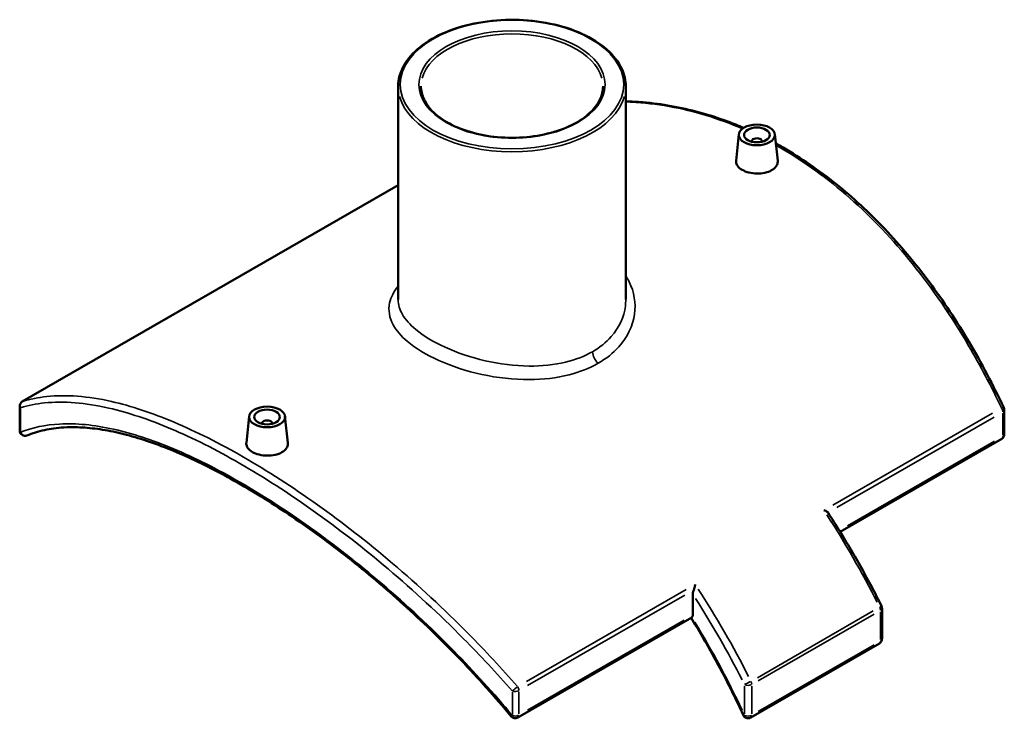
# Model space of a CAD drawing. Header units: inches. Extents: x -5.8 to 56, y -6.3 to 37.
# Tile 9 of 9: x 40.9 to 56, y 26.3 to 37. Entities that reach past the tile are written whole.
import ezdxf

# ---------------------------------------------------------------- set-up
doc = ezdxf.new("R2010")
doc.units = ezdxf.units.IN
doc.header["$MEASUREMENT"] = 0
doc.layers.add('Visible (ANSI)', color=7, linetype='Continuous', lineweight=50)
doc.layers.add('Visible Narrow (ANSI)', color=7, linetype='Continuous', lineweight=35)

msp = doc.modelspace()

# ---------------------------------------------------------------- linework, layer by layer
at = {"layer": 'Visible (ANSI)'}
for p, q in [((46.714, 35.962), (46.714, 32.688)), ((50.206, 35.962), (50.206, 32.688)), ((51.943, 35.226), (51.899, 34.817)), ((52.493, 35.226), (52.537, 34.818)), ((52.14, 35.112), (52.14, 35.119)), ((52.297, 35.112), (52.297, 35.119)), ((40.946, 31.123), (46.714, 34.445)), ((40.906, 30.678), (40.906, 31.054)), ((56.015, 30.621), (56.015, 30.997)), ((44.427, 30.898), (44.384, 30.489)), ((44.977, 30.898), (45.021, 30.49)), ((44.624, 30.791), (44.624, 30.784)), ((44.781, 30.791), (44.781, 30.784)), ((55.975, 30.552), (53.497, 29.125)), ((51.235, 27.849), (51.235, 28.171)), ((54.138, 27.953), (54.138, 27.482)), ((51.218, 27.813), (48.549, 26.276)), ((52.123, 26.275), (54.098, 27.413))]:
    msp.add_line(p, q, dxfattribs=at)
for centre, start, end in [((40.986, 31.054), 119.936, 180), ((55.935, 30.997), 0, 25.3522), ((40.986, 30.678), 180, 292.1301), ((55.935, 30.621), 299.936, 0), ((54.058, 27.953), 0, 26.547), ((54.058, 27.482), 299.936, 0), ((48.51, 26.345), 219.6696, 299.936), ((52.083, 26.344), 204.6808, 299.936)]:
    msp.add_arc(centre, 0.0796, start, end, dxfattribs=at)
for centre, major_axis in [((52.218, 35.216), (0.276, 0)), ((52.218, 35.216), (0.197, 0)), ((44.702, 30.888), (-0.276, 0)), ((44.702, 30.888), (0.197, 0))]:
    msp.add_ellipse(centre, major_axis=major_axis, ratio=0.575862, dxfattribs=at)
for centre, major_axis, ratio, start_param, end_param in [((52.218, 35.119), (-0.0787, 0), 0.575862, 2.972903, 6.451874), ((44.702, 30.791), (-0.0787, 0), 0.575862, 2.972903, 6.451874), ((51.179, 27.882), (0.0397, -0.069), 0.578093, 0.059712, 0.787332)]:
    msp.add_ellipse(centre, major_axis=major_axis, ratio=ratio, start_param=start_param, end_param=end_param, dxfattribs=at)
for points, knots in [([(46.714, 35.962), (46.714, 36.07), (46.743, 36.177), (46.857, 36.381), (46.942, 36.478), (47.161, 36.653), (47.296, 36.731), (47.6, 36.857), (47.77, 36.905), (48.126, 36.969), (48.313, 36.984), (48.685, 36.979), (48.871, 36.959), (49.221, 36.886), (49.387, 36.834), (49.682, 36.7), (49.811, 36.619), (50.018, 36.437), (50.097, 36.335), (50.186, 36.142), (50.206, 36.052), (50.206, 35.962)], [2.356194, 2.356194, 2.356194, 2.356194, 2.664947, 2.664947, 2.981302, 2.981302, 3.303868, 3.303868, 3.626875, 3.626875, 3.949353, 3.949353, 4.271631, 4.271631, 4.59417, 4.59417, 4.917237, 4.917237, 5.239427, 5.239427, 5.497787, 5.497787, 5.497787, 5.497787]), ([(49.857, 35.962), (49.857, 35.877), (49.832, 35.791), (49.734, 35.629), (49.663, 35.552), (49.482, 35.418), (49.373, 35.359), (49.128, 35.263), (48.992, 35.227), (48.706, 35.179), (48.556, 35.169), (48.258, 35.175), (48.11, 35.192), (47.831, 35.252), (47.7, 35.294), (47.469, 35.4), (47.369, 35.464), (47.208, 35.604), (47.148, 35.681), (47.079, 35.826), (47.063, 35.894), (47.063, 35.962)], [5.497787, 5.497787, 5.497787, 5.497787, 5.833382, 5.833382, 6.156465, 6.156465, 6.472882, 6.472882, 6.789243, 6.789243, 7.106263, 7.106263, 7.423495, 7.423495, 7.740385, 7.740385, 8.056594, 8.056594, 8.373605, 8.373605, 8.63938, 8.63938, 8.63938, 8.63938]), ([(52.015, 35.323), (51.934, 35.358), (51.853, 35.39), (51.627, 35.474), (51.483, 35.521), (51.193, 35.6), (51.047, 35.633), (50.757, 35.685), (50.611, 35.704), (50.379, 35.724), (50.293, 35.729), (50.206, 35.731)], [21.397823, 21.397823, 21.397823, 21.397823, 22.235086, 22.235086, 23.707764, 23.707764, 25.180442, 25.180442, 26.653121, 26.653121, 27.534411, 27.534411, 27.534411, 27.534411]), ([(56.007, 31.031), (55.925, 31.204), (55.84, 31.374), (55.663, 31.709), (55.571, 31.873), (55.38, 32.195), (55.282, 32.353), (55.078, 32.66), (54.973, 32.81), (54.757, 33.101), (54.646, 33.242), (54.417, 33.515), (54.3, 33.646), (54.06, 33.899), (53.937, 34.021), (53.686, 34.252), (53.558, 34.363), (53.297, 34.572), (53.164, 34.67), (52.895, 34.855), (52.758, 34.941), (52.582, 35.042), (52.546, 35.063), (52.509, 35.083)], [4.562944, 4.562944, 4.562944, 4.562944, 6.035623, 6.035623, 7.508301, 7.508301, 8.98098, 8.98098, 10.453658, 10.453658, 11.926337, 11.926337, 13.399015, 13.399015, 14.871693, 14.871693, 16.344372, 16.344372, 17.81705, 17.81705, 19.289729, 19.289729, 19.680514, 19.680514, 19.680514, 19.680514]), ([(52.444, 34.674), (52.416, 34.657), (52.38, 34.643), (52.301, 34.626), (52.258, 34.622), (52.178, 34.623), (52.135, 34.628), (52.057, 34.648), (52.021, 34.663), (51.964, 34.695), (51.94, 34.716), (51.907, 34.76), (51.899, 34.784), (51.899, 34.81), (51.899, 34.814), (51.899, 34.817)], [2.445122, 2.445122, 2.445122, 2.445122, 2.750952, 2.750952, 3.056782, 3.056782, 3.362232, 3.362232, 3.667683, 3.667683, 3.973133, 3.973133, 4.278584, 4.278584, 4.328119, 4.328119, 4.328119, 4.328119]), ([(52.537, 34.818), (52.537, 34.814), (52.538, 34.81), (52.538, 34.783), (52.53, 34.757), (52.497, 34.711), (52.473, 34.69), (52.444, 34.674)], [6.6741819, 6.6741819, 6.6741819, 6.6741819, 6.7239697, 6.7239697, 7.0296675, 7.0296675, 7.3353653, 7.3353653, 7.3353653, 7.3353653]), ([(48.448, 26.294), (48.325, 26.443), (48.198, 26.59), (47.939, 26.879), (47.808, 27.021), (47.54, 27.3), (47.404, 27.437), (47.128, 27.705), (46.989, 27.836), (46.708, 28.091), (46.567, 28.216), (46.282, 28.457), (46.139, 28.575), (45.853, 28.802), (45.71, 28.912), (45.424, 29.123), (45.281, 29.225), (44.997, 29.42), (44.856, 29.513), (44.577, 29.689), (44.438, 29.773), (44.165, 29.931), (44.029, 30.005), (43.763, 30.142), (43.632, 30.206), (43.375, 30.323), (43.249, 30.376), (43.002, 30.472), (42.882, 30.514), (42.646, 30.588), (42.532, 30.619), (42.31, 30.67), (42.202, 30.69), (41.993, 30.718), (41.892, 30.727), (41.721, 30.732), (41.65, 30.731), (41.478, 30.721), (41.379, 30.707), (41.191, 30.666), (41.101, 30.638), (41.016, 30.604)], [5.54603, 5.54603, 5.54603, 5.54603, 7.031537, 7.031537, 8.517044, 8.517044, 10.002551, 10.002551, 11.488058, 11.488058, 12.973565, 12.973565, 14.459072, 14.459072, 15.944579, 15.944579, 17.430086, 17.430086, 18.915593, 18.915593, 20.4011, 20.4011, 21.886607, 21.886607, 23.372114, 23.372114, 24.857621, 24.857621, 26.343128, 26.343128, 27.828635, 27.828635, 29.314142, 29.314142, 30.799649, 30.799649, 31.91378, 31.91378, 33.584975, 33.584975, 35.25617, 35.25617, 35.25617, 35.25617]), ([(44.928, 30.346), (44.9, 30.329), (44.864, 30.315), (44.785, 30.298), (44.743, 30.294), (44.662, 30.295), (44.62, 30.3), (44.541, 30.32), (44.505, 30.334), (44.448, 30.367), (44.424, 30.388), (44.391, 30.432), (44.383, 30.456), (44.383, 30.482), (44.383, 30.486), (44.384, 30.489)], [0, 0, 0, 0, 0.305698, 0.305698, 0.611396, 0.611396, 0.916978, 0.916978, 1.222561, 1.222561, 1.528143, 1.528143, 1.833726, 1.833726, 1.883003, 1.883003, 1.883003, 1.883003]), ([(45.021, 30.49), (45.022, 30.486), (45.022, 30.482), (45.022, 30.455), (45.014, 30.429), (44.981, 30.383), (44.957, 30.362), (44.928, 30.346)], [4.2290544, 4.2290544, 4.2290544, 4.2290544, 4.2785837, 4.2785837, 4.5844136, 4.5844136, 4.8902436, 4.8902436, 4.8902436, 4.8902436]), ([(53.246, 29.457), (53.246, 29.457), (53.246, 29.457), (53.256, 29.454), (53.266, 29.45), (53.284, 29.441), (53.292, 29.436), (53.303, 29.428), (53.307, 29.424), (53.31, 29.42)], [-0.0009012, -0.0009012, -0.0009012, -0.0009012, 0, 0, 0.0904112, 0.0904112, 0.176557, 0.176557, 0.236865, 0.236865, 0.236865, 0.236865]), ([(53.312, 29.417), (53.372, 29.325), (53.431, 29.232), (53.546, 29.046), (53.603, 28.951), (53.714, 28.762), (53.769, 28.667), (53.876, 28.475), (53.928, 28.378), (54.031, 28.184), (54.081, 28.087), (54.13, 27.989)], [5.4065323, 5.4065323, 5.4065323, 5.4065323, 5.4455863, 5.4455863, 5.4846403, 5.4846403, 5.5236942, 5.5236942, 5.5627482, 5.5627482, 5.6018022, 5.6018022, 5.6018022, 5.6018022]), ([(51.248, 28.233), (51.253, 28.244), (51.257, 28.257), (51.265, 28.287), (51.268, 28.304), (51.271, 28.32), (51.271, 28.32), (51.271, 28.32)], [0, 0, 0, 0, 0.0983759, 0.0983759, 0.2349408, 0.2349408, 0.2358346, 0.2358346, 0.2358346, 0.2358346]), ([(51.248, 28.233), (51.245, 28.225), (51.242, 28.217), (51.237, 28.197), (51.235, 28.183), (51.235, 28.171)], [-1.2072136, -1.2072136, -1.2072136, -1.2072136, -1.1474841, -1.1474841, -1.0414633, -1.0414633, -1.0414633, -1.0414633]), ([(51.208, 27.807), (51.266, 27.713), (51.323, 27.618), (51.436, 27.425), (51.493, 27.325), (51.604, 27.125), (51.658, 27.025), (51.763, 26.823), (51.815, 26.721), (51.915, 26.517), (51.964, 26.414), (52.011, 26.311)], [5.4446611, 5.4446611, 5.4446611, 5.4446611, 5.4860258, 5.4860258, 5.5288955, 5.5288955, 5.5717652, 5.5717652, 5.6146349, 5.6146349, 5.6575046, 5.6575046, 5.6575046, 5.6575046])]:
    msp.add_open_spline(points, degree=3, knots=knots, dxfattribs=at)
for points in [[(53.312, 29.417), (53.311, 29.418), (53.311, 29.419), (53.31, 29.42)], [(51.218, 27.813), (51.219, 27.813), (51.22, 27.813), (51.221, 27.814)]]:
    msp.add_open_spline(points, degree=3, dxfattribs=at)
at = {"layer": 'Visible Narrow (ANSI)'}
for p, q in [((41.238, 31.291), (46.426, 34.278)), ((40.919, 30.672), (40.919, 31.01)), ((55.834, 30.948), (53.382, 29.536)), ((53.444, 29.497), (55.857, 30.887)), ((55.991, 30.946), (55.991, 30.607)), ((55.866, 30.516), (53.61, 29.217)), ((51.134, 28.242), (48.682, 26.829)), ((48.7, 26.766), (51.114, 28.156)), ((54.003, 27.912), (52.226, 26.888)), ((52.238, 26.84), (54.016, 27.864)), ((54.115, 27.897), (54.115, 27.473)), ((51.101, 27.772), (48.699, 26.389)), ((54.016, 27.392), (52.238, 26.369)), ((52.027, 26.76), (52.027, 26.335)), ((52.14, 26.335), (52.14, 26.76)), ((48.467, 26.664), (48.467, 26.325)), ((48.566, 26.331), (48.566, 26.67))]:
    msp.add_line(p, q, dxfattribs=at)
for major_axis in [(-1.714, 0), (1.429, 0)]:
    msp.add_ellipse((48.46, 35.989), major_axis=major_axis, ratio=0.575862, dxfattribs=at)
for centre, major_axis, ratio, start_param, end_param in [((48.46, 35.962), (-1.397, 0), 0.575862, 3.298672, 6.126106), ((48.46, 35.962), (-1.746, 0), 0.575862, 0.15708, 2.984513), ((49.808, 31.825), (-0.079, 0.138), 0.578093, 0.854746, 2.068198), ((40.986, 31.054), (-0.0397, 0.069), 0.578093, 6.190977, 6.278332), ((40.986, 31.054), (-0.0796, 0), 0.575862, 0.028506, 0.54162), ((40.986, 31.054), (-0.0239, 0.076), 0.897166, 0.251748, 1.543248), ((55.935, 30.997), (0.0397, -0.069), 0.578093, 0.831552, 1.627506), ((55.935, 30.997), (0.072, 0.0341), 0.177473, 0.048502, 0.921546), ((55.935, 30.997), (0.0796, 0), 0.575862, 5.537057, 6.243915), ((40.986, 30.678), (-0.0796, 0), 0.575862, 0.028506, 0.54162), ((40.986, 30.678), (0.03, -0.0738), 0.897286, 4.763175, 6.203185), ((55.935, 30.621), (0.0397, -0.069), 0.578093, 0.039367, 0.747965), ((55.935, 30.621), (0.0796, 0), 0.575862, 5.537057, 6.243915), ((49.448, 26.285), (4.229, -7.344), 0.578093, 1.478866, 1.661575), ((47.416, 25.115), (4.189, -7.275), 0.578093, 1.478249, 1.649864), ((47.473, 25.148), (-4.229, 7.344), 0.578093, 4.620458, 4.803168), ((54.058, 27.953), (0.0397, -0.069), 0.578093, 0.821401, 1.434646), ((54.058, 27.953), (0.0712, 0.0356), 0.083151, 5.37884, 6.235588), ((54.058, 27.953), (0.0796, 0), 0.575862, 5.537057, 6.243915), ((47.416, 25.115), (-4.014, 6.971), 0.578093, 4.565233, 4.756523), ((54.058, 27.482), (0.0397, -0.069), 0.578093, 0.039367, 0.747965), ((54.058, 27.482), (0.0796, 0), 0.575862, 5.537057, 6.243915), ((48.51, 26.721), (-0.06, -0.0524), 0.015345, 0.830919, 2.122419), ((48.51, 26.721), (-0.0397, 0.069), 0.578093, 3.973144, 4.769098), ((52.083, 26.816), (-0.0712, -0.0356), 0.083151, 0.697394, 2.11111), ((52.083, 26.816), (0.0796, 0), 0.575862, 4.005531, 5.419247), ((52.083, 26.816), (-0.0397, 0.069), 0.578093, 3.962994, 4.576239), ((48.51, 26.721), (0.0796, 0), 0.575862, 4.210039, 5.430011), ((48.51, 26.345), (-0.0613, -0.0508), 0.041529, 0.037994, 0.721883), ((48.51, 26.345), (-0.0796, 0), 0.575862, 1.068446, 2.288418), ((48.51, 26.345), (0.0397, -0.069), 0.578093, 0.039367, 0.747965), ((52.083, 26.344), (-0.0724, -0.0333), 0.128213, 0.031115, 0.591183), ((52.083, 26.344), (-0.0796, 0), 0.575862, 0.863938, 2.277655), ((52.083, 26.344), (0.0397, -0.069), 0.578093, 0.039367, 0.747965)]:
    msp.add_ellipse(centre, major_axis=major_axis, ratio=ratio, start_param=start_param, end_param=end_param, dxfattribs=at)
for points, knots in [([(50.206, 35.723), (50.235, 35.722), (50.264, 35.721), (50.676, 35.699), (51.063, 35.63), (51.631, 35.456), (51.815, 35.389), (51.997, 35.31)], [-27.453762, -27.453762, -27.453762, -27.453762, -27.157671, -27.157671, -23.223709, -23.223709, -21.334791, -21.334791, -21.334791, -21.334791]), ([(52.512, 35.055), (52.534, 35.043), (52.557, 35.03), (52.579, 35.017), (52.948, 34.805), (53.305, 34.546), (53.984, 33.948), (54.306, 33.609), (54.917, 32.85), (55.204, 32.429), (55.646, 31.674), (55.815, 31.355), (55.971, 31.027)], [-19.530919, -19.530919, -19.530919, -19.530919, -19.289742, -19.289742, -19.289742, -15.355775, -15.355775, -11.421813, -11.421813, -7.352546, -7.352546, -4.562944, -4.562944, -4.562944, -4.562944]), ([(49.783, 31.712), (49.906, 31.783), (50.012, 31.868), (50.232, 32.112), (50.315, 32.286), (50.364, 32.633), (50.336, 32.805), (50.243, 32.993), (50.225, 33.023), (50.206, 33.053)], [-26.812475, -26.812475, -26.812475, -26.812475, -25.648387, -25.648387, -23.819421, -23.819421, -22.094277, -22.094277, -21.753363, -21.753363, -21.753363, -21.753363]), ([(46.714, 32.895), (46.647, 32.812), (46.602, 32.726), (46.558, 32.526), (46.577, 32.411), (46.686, 32.214), (46.758, 32.129), (46.979, 31.942), (47.145, 31.842), (47.535, 31.666), (47.761, 31.591), (48.236, 31.489), (48.484, 31.46), (48.938, 31.462), (49.145, 31.486), (49.499, 31.576), (49.65, 31.636), (49.783, 31.712)], [-11.682654, -11.682654, -11.682654, -11.682654, -10.474915, -10.474915, -8.878057, -8.878057, -7.654936, -7.654936, -6.032036, -6.032036, -4.368701, -4.368701, -2.708363, -2.708363, -1.253231, -1.253231, 0, 0, 0, 0]), ([(49.695, 31.89), (49.574, 31.82), (49.435, 31.766), (49.108, 31.686), (48.918, 31.667), (48.498, 31.671), (48.269, 31.7), (47.829, 31.802), (47.619, 31.873), (47.255, 32.039), (47.101, 32.132), (46.894, 32.305), (46.825, 32.383), (46.736, 32.536), (46.714, 32.612), (46.714, 32.688)], [0, 0, 0, 0, 1.253231, 1.253231, 2.708363, 2.708363, 4.368701, 4.368701, 6.032036, 6.032036, 7.654936, 7.654936, 8.878057, 8.878057, 10.054557, 10.054557, 10.054557, 10.054557]), ([(50.206, 32.688), (50.206, 32.656), (50.204, 32.623), (50.179, 32.423), (50.105, 32.26), (49.905, 32.033), (49.808, 31.955), (49.695, 31.89)], [23.460794, 23.460794, 23.460794, 23.460794, 23.819421, 23.819421, 25.648387, 25.648387, 26.812475, 26.812475, 26.812475, 26.812475]), ([(40.919, 31.029), (41.035, 31.065), (41.158, 31.09), (41.582, 31.134), (41.911, 31.107), (42.57, 30.956), (42.89, 30.85), (43.564, 30.564), (43.919, 30.386), (44.285, 30.175), (44.651, 29.964), (45.029, 29.721), (45.792, 29.178), (46.178, 28.879), (46.953, 28.223), (47.342, 27.864), (47.975, 27.227), (48.225, 26.958), (48.467, 26.682)], [1.279687, 1.279687, 1.279687, 1.279687, 3.376543, 3.376543, 8.138529, 8.138529, 12.072491, 12.072491, 16.006458, 16.006458, 16.006458, 19.940425, 19.940425, 23.874387, 23.874387, 27.943653, 27.943653, 30.733255, 30.733255, 30.733255, 30.733255]), ([(48.545, 26.751), (48.303, 27.029), (48.051, 27.3), (47.415, 27.943), (47.024, 28.305), (46.245, 28.967), (45.857, 29.268), (45.09, 29.815), (44.71, 30.06), (44.341, 30.273), (43.973, 30.485), (43.616, 30.664), (42.937, 30.95), (42.615, 31.057), (41.951, 31.208), (41.619, 31.234), (41.191, 31.187), (41.067, 31.162), (40.95, 31.125)], [-30.733255, -30.733255, -30.733255, -30.733255, -27.943653, -27.943653, -23.874387, -23.874387, -19.940425, -19.940425, -16.006458, -16.006458, -16.006458, -12.072491, -12.072491, -8.138529, -8.138529, -3.376543, -3.376543, -1.279687, -1.279687, -1.279687, -1.279687]), ([(48.467, 26.306), (48.183, 26.648), (47.883, 26.978), (47.215, 27.659), (46.844, 28.005), (46.102, 28.638), (45.733, 28.927), (45, 29.451), (44.637, 29.686), (44.285, 29.888), (43.933, 30.091), (43.591, 30.263), (42.941, 30.535), (42.632, 30.637), (42.047, 30.767), (41.771, 30.794), (41.301, 30.768), (41.101, 30.726), (40.919, 30.653)], [5.54603, 5.54603, 5.54603, 5.54603, 8.928013, 8.928013, 12.83202, 12.83202, 16.61656, 16.61656, 20.401105, 20.401105, 20.401105, 24.185649, 24.185649, 27.970189, 27.970189, 31.874197, 31.874197, 35.25617, 35.25617, 35.25617, 35.25617])]:
    msp.add_open_spline(points, degree=3, knots=knots, dxfattribs=at)

doc.saveas('drawing.dxf')
